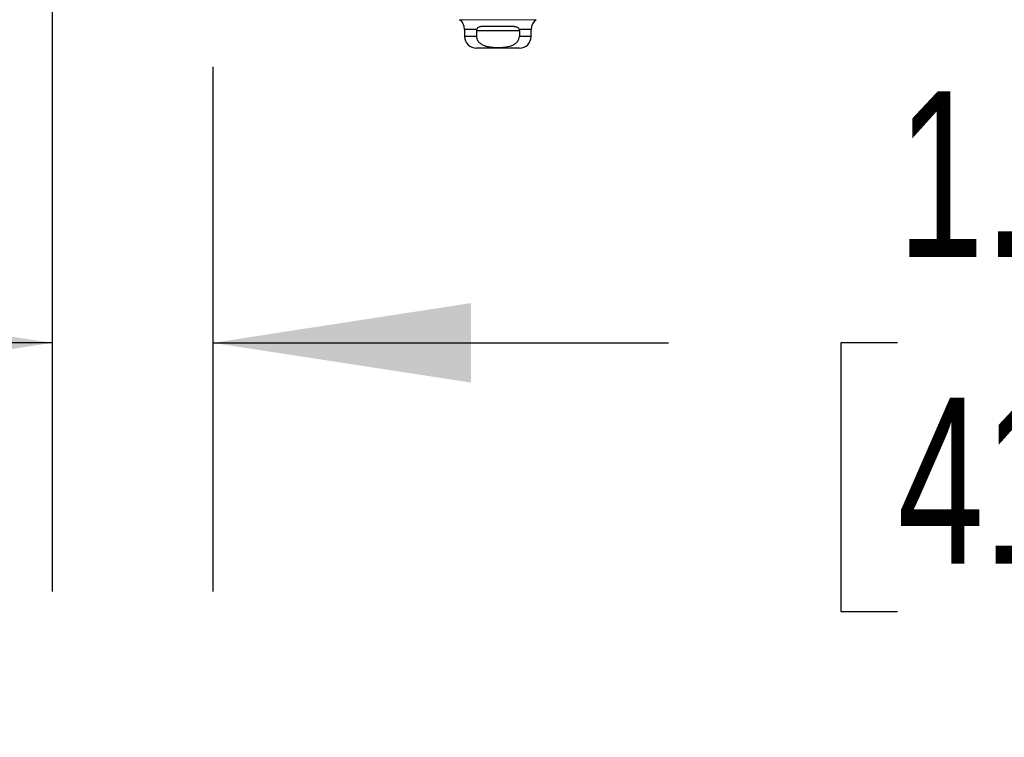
# Model space of a CAD drawing. Header units: inches. Extents: x 0.2 to 10.8, y 0.2 to 8.2.
# Tile 110 of 171: x 3.001 to 3.496, y 6.474 to 6.835. Entities that reach past the tile are written whole.
import ezdxf

# ---------------------------------------------------------------- set-up
doc = ezdxf.new("R2010")
doc.units = ezdxf.units.IN
doc.header["$MEASUREMENT"] = 0
doc.linetypes.add('HIDDEN', pattern=[0.07500000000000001, 0.05, -0.025])
doc.layers.add('DIMENSIONS', color=140, linetype='Continuous')
doc.layers.add('SLD-0', color=179, linetype='Continuous')
doc.styles.add('SLDTEXTSTYLE0', font='TXT', dxfattribs={"width": 0.7})
doc.dimstyles.new('SLDDIMSTYLE1', dxfattribs={"dimtxt": 0.0849609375, "dimasz": 0.13, "dimexe": 0, "dimexo": 0.0625, "dimgap": 0.021240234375, "dimtad": 0, "dimtih": 1, "dimtoh": 1, "dimlfac": 20, "dimrnd": 1e-09, "dimzin": 12, "dimdsep": 46, "dimtxsty": 'SLDTEXTSTYLE0', "dimsah": 1, "dimcen": 0.09, "dimadec": 0, "dimazin": 3, "dimtfac": 1, "dimtmove": 0, "dimatfit": 0, "dimfxl": 0, "dimfrac": 2, "dimtolj": 1, "dimtzin": 12, "dimarcsym": 0})

# ---------------------------------------------------------------- blocks, each defined once
blk = doc.blocks.new('_D_2')
at = {"layer": 'DIMENSIONS'}
for p, q in [((2.836911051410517, 6.983897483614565), (2.836911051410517, 7.233897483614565)), ((3.012654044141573, 6.983897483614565), (2.711911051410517, 6.983897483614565)), ((2.984167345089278, 6.887864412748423), (2.711911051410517, 6.887864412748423)), ((2.836911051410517, 6.610749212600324), (2.836911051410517, 6.887864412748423)), ((2.40683386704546, 6.610749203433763), (2.378303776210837, 6.610749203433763)), ((2.378303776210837, 6.610749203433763), (2.378303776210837, 6.47571833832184)), ((2.65930302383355, 6.610749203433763), (2.687833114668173, 6.610749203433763)), ((2.687833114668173, 6.610749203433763), (2.687833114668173, 6.47571833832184)), ((2.812493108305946, 6.610749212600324), (2.836911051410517, 6.610749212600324)), ((2.378303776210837, 6.47571833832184), (2.40683386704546, 6.47571833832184)), ((2.687833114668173, 6.47571833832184), (2.65930302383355, 6.47571833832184))]:
    blk.add_line(p, q, dxfattribs=at)
for points in [[(2.836911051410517, 6.983897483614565), (2.856911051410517, 7.113897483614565), (2.816911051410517, 7.113897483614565)], [(2.836911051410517, 6.887864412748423), (2.816911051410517, 6.757864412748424), (2.856911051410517, 6.757864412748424)]]:
    blk.add_solid(points, dxfattribs=at)
at = {"layer": 'DIMENSIONS', "char_height": 0.08333333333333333, "attachment_point": 1, "style": 'SLDTEXTSTYLE0'}
for s, insert in [('1.92', (2.40683387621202, 6.737191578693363)), ('48.8', (2.40683386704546, 6.583140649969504))]:
    blk.add_mtext(s, dxfattribs=dict(at, insert=insert))
blk = doc.blocks.new('_D_4')
at = {"layer": 'DIMENSIONS'}
for p, q in [((3.017321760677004, 6.854709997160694), (3.017321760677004, 6.547064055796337)), ((3.098087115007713, 6.810865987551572), (3.098087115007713, 6.547064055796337)), ((3.017321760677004, 6.672064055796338), (2.767321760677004, 6.672064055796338)), ((3.098087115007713, 6.672064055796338), (3.327406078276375, 6.672064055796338)), ((3.442538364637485, 6.672064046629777), (3.414008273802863, 6.672064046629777)), ((3.414008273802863, 6.672064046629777), (3.414008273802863, 6.537033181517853)), ((3.695007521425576, 6.672064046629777), (3.723537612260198, 6.672064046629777)), ((3.723537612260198, 6.672064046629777), (3.723537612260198, 6.537033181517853)), ((3.414008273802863, 6.537033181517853), (3.442538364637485, 6.537033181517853)), ((3.723537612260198, 6.537033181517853), (3.695007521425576, 6.537033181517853))]:
    blk.add_line(p, q, dxfattribs=at)
for points in [[(3.017321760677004, 6.672064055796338), (2.887321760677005, 6.692064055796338), (2.887321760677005, 6.652064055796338)], [(3.098087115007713, 6.672064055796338), (3.228087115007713, 6.652064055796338), (3.228087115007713, 6.692064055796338)]]:
    blk.add_solid(points, dxfattribs=at)
at = {"layer": 'DIMENSIONS', "char_height": 0.08333333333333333, "attachment_point": 1, "style": 'SLDTEXTSTYLE0'}
for s, insert in [('1.62', (3.442538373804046, 6.798506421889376)), ('41.0', (3.442538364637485, 6.644455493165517))]:
    blk.add_mtext(s, dxfattribs=dict(at, insert=insert))

msp = doc.modelspace()

# ---------------------------------------------------------------- linework, layer by layer
at = {"layer": 'SLD-0', "linetype": 'HIDDEN', "lineweight": 18}
for p, q in [((3.222286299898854, 6.834500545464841), (3.260725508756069, 6.834500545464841)), ((3.23087760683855, 6.829654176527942), (3.22481723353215, 6.829654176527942)), ((3.224817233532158, 6.829654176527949), (3.230877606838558, 6.829654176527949)), ((3.252331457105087, 6.829059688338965), (3.230767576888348, 6.829059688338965)), ((3.252331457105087, 6.829059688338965), (3.230767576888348, 6.829059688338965)), ((3.230767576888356, 6.829059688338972), (3.252331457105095, 6.829059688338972)), ((3.252221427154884, 6.829654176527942), (3.258281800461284, 6.829654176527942)), ((3.252221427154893, 6.829654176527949), (3.258281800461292, 6.829654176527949)), ((3.230767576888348, 6.826106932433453), (3.22481723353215, 6.826106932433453)), ((3.224817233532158, 6.826106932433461), (3.230767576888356, 6.826106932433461)), ((3.252331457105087, 6.826106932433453), (3.258281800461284, 6.826106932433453)), ((3.252331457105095, 6.826106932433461), (3.258281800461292, 6.826106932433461))]:
    msp.add_line(p, q, dxfattribs=at)
at = {"layer": 'SLD-0', "linetype": 'Continuous', "lineweight": 25}
for p, q in [((3.224817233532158, 6.829654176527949), (3.224817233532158, 6.826106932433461)), ((3.230877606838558, 6.829654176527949), (3.224817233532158, 6.829654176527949)), ((3.230767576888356, 6.829059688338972), (3.252331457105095, 6.829059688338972)), ((3.230767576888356, 6.829059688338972), (3.230767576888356, 6.826106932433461)), ((3.249762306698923, 6.831028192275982), (3.233336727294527, 6.831028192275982)), ((3.258281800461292, 6.829654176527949), (3.252221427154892, 6.829654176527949)), ((3.252331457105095, 6.829059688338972), (3.252331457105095, 6.826106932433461)), ((3.258281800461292, 6.826106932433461), (3.258281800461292, 6.829654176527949)), ((3.230767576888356, 6.826106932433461), (3.224817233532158, 6.826106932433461)), ((3.258281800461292, 6.826106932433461), (3.252331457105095, 6.826106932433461)), ((3.252376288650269, 6.820201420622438), (3.230722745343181, 6.820201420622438))]:
    msp.add_line(p, q, dxfattribs=at)
for centre, radius, start, end in [((3.218911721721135, 6.829654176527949), 0.005905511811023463, 0, 55.15009542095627), ((3.264187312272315, 6.829654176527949), 0.005905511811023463, 124.8499045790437, 180), ((3.230722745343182, 6.826106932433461), 0.005905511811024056, 180, 269.9999999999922), ((3.252376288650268, 6.826106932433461), 0.005905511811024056, 270.0000000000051, 0)]:
    msp.add_arc(centre, radius, start, end, dxfattribs=at)
for points in [[(3.230877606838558, 6.829654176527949), (3.230806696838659, 6.829468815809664), (3.230767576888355, 6.829266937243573), (3.230767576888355, 6.829059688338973)], [(3.252221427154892, 6.829654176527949), (3.252292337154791, 6.829468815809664), (3.252331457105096, 6.829266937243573), (3.252331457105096, 6.829059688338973)]]:
    msp.add_open_spline(points, degree=3, dxfattribs=at)
for points, knots in [([(3.233336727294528, 6.831028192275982), (3.233075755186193, 6.831028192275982), (3.232822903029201, 6.83101254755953), (3.232336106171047, 6.830933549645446), (3.232099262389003, 6.830869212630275), (3.23166372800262, 6.830667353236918), (3.231462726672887, 6.830527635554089), (3.231122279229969, 6.830157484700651), (3.230980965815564, 6.829924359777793), (3.230877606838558, 6.829654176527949)], [0, 0, 0, 0, 0.25, 0.25, 0.5, 0.5, 0.75, 0.75, 1, 1, 1, 1]), ([(3.249762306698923, 6.831028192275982), (3.250023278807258, 6.831028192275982), (3.250276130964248, 6.83101254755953), (3.250762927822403, 6.830933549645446), (3.250999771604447, 6.830869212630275), (3.25143530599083, 6.830667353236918), (3.251636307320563, 6.830527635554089), (3.251976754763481, 6.830157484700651), (3.252118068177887, 6.829924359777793), (3.252221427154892, 6.829654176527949)], [0, 0, 0, 0, 0.25, 0.25, 0.5, 0.5, 0.75, 0.75, 1, 1, 1, 1]), ([(3.230767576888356, 6.826106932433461), (3.230767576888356, 6.825821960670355), (3.230799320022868, 6.825542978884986), (3.230921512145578, 6.824996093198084), (3.231013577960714, 6.824725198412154), (3.231248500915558, 6.824211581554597), (3.231390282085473, 6.823969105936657), (3.23171695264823, 6.823509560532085), (3.231902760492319, 6.823292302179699), (3.232498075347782, 6.822696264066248), (3.232955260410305, 6.822360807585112), (3.233932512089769, 6.821799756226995), (3.234444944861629, 6.821577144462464), (3.235502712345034, 6.821211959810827), (3.236051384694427, 6.821069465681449), (3.237147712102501, 6.820847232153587), (3.237697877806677, 6.820766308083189), (3.239352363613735, 6.820583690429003), (3.240460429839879, 6.820538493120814), (3.242682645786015, 6.820539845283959), (3.243801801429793, 6.820586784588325), (3.246019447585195, 6.820837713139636), (3.247127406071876, 6.821044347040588), (3.248698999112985, 6.821595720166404), (3.249212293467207, 6.821822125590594), (3.250180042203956, 6.822385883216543), (3.250629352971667, 6.822719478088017), (3.251418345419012, 6.823520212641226), (3.251741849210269, 6.823969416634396), (3.252090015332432, 6.824737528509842), (3.252180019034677, 6.825005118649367), (3.25230012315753, 6.825547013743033), (3.252331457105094, 6.82582379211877), (3.252331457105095, 6.826106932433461)], [0, 0, 0, 0, 0.03125000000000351, 0.03125000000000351, 0.06250000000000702, 0.06250000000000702, 0.09375000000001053, 0.09375000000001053, 0.125000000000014, 0.125000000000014, 0.1875000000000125, 0.1875000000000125, 0.2500000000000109, 0.2500000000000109, 0.3125000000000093, 0.3125000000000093, 0.3750000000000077, 0.3750000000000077, 0.5000000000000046, 0.5000000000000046, 0.6250000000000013, 0.6250000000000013, 0.7499999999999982, 0.7499999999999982, 0.8124999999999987, 0.8124999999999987, 0.8749999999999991, 0.8749999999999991, 0.9374999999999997, 0.9374999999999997, 0.9687499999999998, 0.9687499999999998, 1, 1, 1, 1])]:
    msp.add_open_spline(points, degree=3, knots=knots, dxfattribs=at)

# ---------------------------------------------------------------- dimensions: what is measured, and where the dimension line sits
at = {"layer": 'DIMENSIONS'}
dim = msp.add_linear_dim(base=(2.836911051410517, 6.887864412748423), p1=(3.062654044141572, 6.983897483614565), p2=(3.034167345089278, 6.887864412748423), angle=90.0000000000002, dimstyle='SLDDIMSTYLE1', dxfattribs=at)
dim.commit()
dim.dimension.update_dxf_attribs({"geometry": '_D_2', "text_midpoint": (2.836911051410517, 6.610749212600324), "dimtype": 160})
dim = msp.add_linear_dim(base=(3.098087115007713, 6.672064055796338), p1=(3.017321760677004, 6.904709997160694), p2=(3.098087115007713, 6.860865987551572), dimstyle='SLDDIMSTYLE1', dxfattribs=at)
dim.commit()
dim.dimension.update_dxf_attribs({"geometry": '_D_4', "text_midpoint": (3.568772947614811, 6.672064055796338), "dimtype": 160})

doc.saveas('drawing.dxf')
